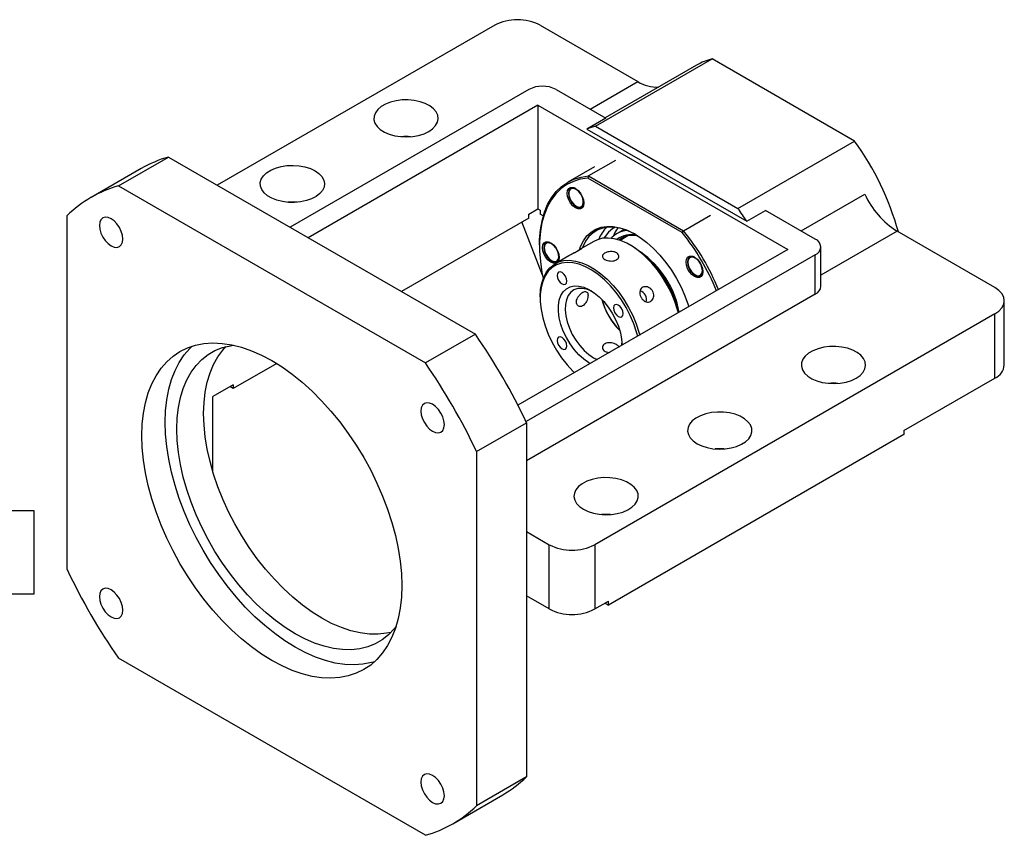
# Model space of a CAD drawing. Header units: millimetres. Extents: x 10 to 329, y 4 to 204.
# Tile 4 of 4: x 191 to 293, y 111 to 196. Entities that reach past the tile are written whole.
import ezdxf

# ---------------------------------------------------------------- set-up
doc = ezdxf.new("R2010")
doc.units = ezdxf.units.MM

msp = doc.modelspace()

# ---------------------------------------------------------------- linework, layer by layer
at = {"color": 7, "linetype": 'Continuous', "lineweight": 25}
for p, q in [((240.3303, 195.2874), (211.5771, 178.6886)), ((245.0443, 195.2874), (255.1816, 189.4353)), ((250.7943, 184.8117), (262.8858, 191.792)), ((261.2652, 191.1453), (251.7932, 185.6772)), ((277.6431, 183.2728), (262.8858, 191.792)), ((243.8658, 188.6208), (219.119, 174.3347)), ((246.6942, 188.6208), (251.8461, 185.6467)), ((244.8086, 186.988), (221.0046, 173.2462)), ((244.8086, 186.988), (270.7359, 172.0205)), ((244.8086, 186.988), (244.8086, 176.2368)), ((251.8461, 185.6467), (249.8898, 184.5173)), ((250.7943, 184.8117), (265.5516, 176.2925)), ((249.8898, 184.5173), (266.4561, 174.9537)), ((265.5516, 176.2925), (277.6431, 183.2728)), ((201.3216, 178.6219), (206.507, 181.6154)), ((206.507, 181.6154), (238.3268, 163.2462)), ((252.8436, 181.2607), (250.0623, 179.6551)), ((203.6684, 180.4114), (198.483, 177.418)), ((250.6895, 180.6138), (247.9082, 179.0082)), ((250.0623, 179.6551), (249.9755, 179.4331)), ((250.0623, 179.6551), (259.9196, 173.9646)), ((259.7707, 173.7785), (249.9755, 179.4331)), ((201.3216, 178.6219), (233.1414, 160.2528)), ((248.0229, 177.8828), (248.0229, 177.8284)), ((248.1338, 178.2619), (248.2216, 178.3594)), ((243.8658, 175.6926), (244.8086, 176.2368)), ((243.8658, 175.2843), (243.8658, 175.6926)), ((244.8086, 176.2368), (245.0492, 176.0979)), ((245.3673, 175.506), (245.0443, 175.6925)), ((248.777, 176.5221), (248.8242, 176.4949)), ((259.9196, 173.9646), (262.7009, 175.5702)), ((266.4561, 174.9537), (268.4124, 176.0831)), ((273.5643, 173.109), (268.4124, 176.0831)), ((196.0183, 138.8151), (196.0183, 175.5594)), ((243.8658, 175.2843), (230.6699, 167.6665)), ((245.2831, 169.3713), (243.1605, 174.8771)), ((253.7522, 174.1068), (253.0233, 173.686)), ((259.7707, 173.7785), (259.9196, 173.9646)), ((292.1848, 168.0738), (282.0475, 173.926)), ((244.9736, 172.5221), (244.9736, 172.386)), ((245.7466, 172.7491), (245.8423, 172.7803)), ((250.6049, 172.8672), (249.1906, 172.0508)), ((252.5201, 173.2965), (252.4211, 173.1906)), ((254.1379, 173.4249), (253.3445, 172.9669)), ((270.7359, 172.0205), (242.7446, 155.8615)), ((245.4686, 172.2132), (245.4686, 172.1819)), ((245.4923, 171.9808), (245.4815, 172.1536)), ((254.4733, 172.4273), (254.3554, 172.4954)), ((274.1501, 168.2099), (274.1501, 172.2926)), ((273.5643, 171.4762), (243.5799, 154.1666)), ((246.2227, 170.8756), (246.2698, 170.8484)), ((248.0196, 171.3748), (246.5979, 170.554)), ((260.3562, 170.7629), (260.3562, 170.7085)), ((273.5643, 167.3935), (273.5643, 171.4762)), ((261.812, 169.4378), (261.8683, 169.5418)), ((261.1104, 169.4022), (261.1575, 169.375)), ((273.5643, 167.3935), (243.6301, 150.1129)), ((245.0443, 167.1202), (245.0443, 166.9841)), ((293.1611, 160.0447), (293.1611, 166.7132)), ((292.1848, 165.3525), (250.7012, 141.4045)), ((292.1848, 158.6841), (292.1848, 165.3525)), ((238.3268, 163.2462), (233.1414, 160.2528)), ((253.5055, 162.0736), (253.5246, 162.2985)), ((250.5833, 160.7925), (250.9589, 160.6034)), ((217.7311, 160.1971), (213.2245, 157.5954)), ((282.7567, 153.2413), (292.1848, 158.6841)), ((213.2245, 158.0037), (211.1032, 156.7791)), ((213.2245, 157.5954), (212.8709, 157.7996)), ((213.2245, 158.0037), (213.2245, 157.5954)), ((211.1032, 149.0223), (211.1032, 156.7791)), ((238.4447, 151.0672), (243.6301, 154.0607)), ((243.6301, 154.0607), (243.6301, 142.7652)), ((282.7567, 153.2413), (282.7567, 152.8331)), ((282.7567, 152.8331), (252.1154, 135.1442)), ((238.4447, 151.0672), (238.4447, 114.3228)), ((190.2786, 144.9499), (192.5566, 144.9499)), ((192.5566, 144.9499), (192.5566, 136.2833)), ((243.6301, 142.7652), (243.6301, 136.0968)), ((243.6301, 142.7652), (245.9871, 141.4045)), ((245.9871, 134.7361), (245.9871, 141.4045)), ((250.7012, 141.4045), (250.7012, 134.7361)), ((192.5566, 136.2833), (189.1385, 136.2833)), ((243.6301, 136.0968), (243.6301, 117.3163)), ((245.9871, 134.7361), (243.6301, 136.0968)), ((250.7012, 134.7361), (252.1154, 135.5525)), ((251.7618, 135.3484), (252.1154, 135.1442)), ((252.1154, 135.1442), (252.1154, 135.5525)), ((233.1414, 111.2603), (201.3216, 129.6295)), ((243.6301, 117.3163), (238.4447, 114.3228)), ((235.9799, 112.4643), (241.1654, 115.4578))]:
    msp.add_line(p, q, dxfattribs=at)
at = {"color": 8, "linetype": 'Continuous', "lineweight": 25}
for p, q in [((250.2324, 186.5782), (255.1816, 189.4353)), ((272.0899, 173.9602), (278.6893, 177.7699)), ((282.0475, 173.926), (274.1501, 169.3669))]:
    msp.add_line(p, q, dxfattribs=at)
at = {"color": 7, "linetype": 'Continuous', "lineweight": 25, "flags": 128}
for points in [[(233.4949, 184.2659), (233.8984, 184.548), (234.2021, 184.8691), (234.395, 185.2176), (234.4703, 185.5808), (234.4251, 185.9457), (234.2611, 186.2991), (233.9842, 186.6281), (233.6044, 186.921), (233.1355, 187.1671), (232.5944, 187.3575), (232.0006, 187.4853), (231.3757, 187.546), (230.7422, 187.5373), (230.1229, 187.4595), (229.5404, 187.3155), (229.0156, 187.1105), (228.5675, 186.8518), (228.2123, 186.5488), (227.9628, 186.2125), (227.8281, 185.8551), (227.813, 185.4893), (227.9181, 185.1286), (228.1396, 184.7858), (228.4694, 184.4734), (228.8957, 184.2027), (229.403, 183.9835), (229.973, 183.8236), (230.5851, 183.729), (231.2172, 183.7029), (231.8464, 183.7463), (232.4501, 183.8577), (233.0062, 184.033), (233.4949, 184.2659)], [(221.7098, 180.1839), (222.1133, 179.9018), (222.417, 179.5807), (222.6099, 179.2322), (222.6852, 178.869), (222.64, 178.5041), (222.4759, 178.1507), (222.199, 177.8217), (221.8193, 177.5288), (221.3504, 177.2827), (220.8093, 177.0923), (220.2155, 176.9645), (219.5906, 176.9038), (218.957, 176.9125), (218.3378, 176.9903), (217.7553, 177.1343), (217.2305, 177.3393), (216.7824, 177.598), (216.4272, 177.901), (216.1777, 178.2373), (216.043, 178.5948), (216.0279, 178.9605), (216.133, 179.3212), (216.3545, 179.664), (216.6843, 179.9764), (217.1106, 180.2471), (217.6179, 180.4663), (218.1879, 180.6262), (218.8, 180.7209), (219.4321, 180.747), (220.0613, 180.7035), (220.6649, 180.5921), (221.2211, 180.4168), (221.7098, 180.1839)], [(244.9736, 172.5221), (244.9842, 173.0471), (245.0686, 174.0562), (245.2366, 175.0035), (245.4869, 175.8812), (245.8174, 176.6818), (246.2252, 177.3985), (246.7069, 178.0253), (247.2585, 178.557), (247.8752, 178.989), (248.552, 179.3178), (249.2831, 179.5404), (250.0623, 179.6551)], [(249.9755, 179.4331), (249.2092, 179.3166), (248.4904, 179.094), (247.825, 178.7674), (247.2188, 178.3393), (246.6767, 177.8135), (246.2033, 177.1942), (245.8026, 176.4868), (245.4779, 175.697), (245.232, 174.8316), (245.0669, 173.8978), (244.984, 172.9034), (244.984, 171.8567), (245.0669, 170.7666), (245.232, 169.6422), (245.3574, 169.0124)], [(247.8343, 177.8556), (247.877, 178.1422), (248.0009, 178.3514), (248.1938, 178.4628), (248.4369, 178.4655), (248.7064, 178.3592), (248.9759, 178.1544), (249.219, 177.871), (249.412, 177.5368), (249.5359, 177.1846), (249.5785, 176.8487), (249.5359, 176.5622), (249.412, 176.3529), (249.219, 176.2415), (248.9759, 176.2388), (248.7064, 176.3451), (248.4369, 176.55), (248.1938, 176.8333), (248.0009, 177.1675), (247.877, 177.5198), (247.8343, 177.8556)], [(248.7427, 178.3374), (248.5804, 178.4036), (248.3388, 178.4207), (248.1447, 178.3265), (248.0192, 178.131), (247.9758, 177.8556)], [(247.9758, 177.8556), (248.0192, 177.5301), (248.1447, 177.1897), (248.3388, 176.8713), (248.5804, 176.6095), (248.8433, 176.4325), (249.0991, 176.3597), (249.3199, 176.3988), (249.482, 176.5457), (249.5676, 176.7843), (249.5778, 176.8908)], [(248.7772, 178.264), (248.5192, 178.3604), (248.2923, 178.3401), (248.124, 178.2056), (248.0344, 177.973), (248.0344, 177.6705), (248.124, 177.3346), (248.2923, 177.0057), (248.5192, 176.7235), (248.7772, 176.522), (249.0351, 176.4256), (249.262, 176.4459), (249.4303, 176.5804), (249.5199, 176.8129), (249.5199, 177.1154), (249.4303, 177.4514), (249.262, 177.7803), (249.0351, 178.0625), (248.7772, 178.264)], [(219.8204, 176.9179), (219.4321, 176.9364), (218.8851, 176.9179)], [(201.7787, 173.1079), (201.7373, 173.4946), (201.616, 173.9026), (201.4231, 174.3043), (201.1717, 174.6722), (200.879, 174.9812), (200.5648, 175.2104), (200.2506, 175.344), (199.9579, 175.3729), (199.7065, 175.2953), (199.5136, 175.1164), (199.3923, 174.8483), (199.3509, 174.5094), (199.3923, 174.1227), (199.5136, 173.7146), (199.7065, 173.313), (199.9579, 172.9451), (200.2506, 172.636), (200.5648, 172.4069), (200.879, 172.2733), (201.1717, 172.2443), (201.4231, 172.322), (201.616, 172.5009), (201.7373, 172.769), (201.7787, 173.1079)], [(249.1214, 172.0058), (249.2388, 172.3405), (249.5259, 172.9273), (249.888, 173.4263), (250.3202, 173.8305), (250.8162, 174.1342), (251.3692, 174.3331), (251.9713, 174.4245), (252.6142, 174.407), (253.2888, 174.2809), (253.9857, 174.048), (254.695, 173.7116), (255.4068, 173.2763), (256.1111, 172.7483), (256.7981, 172.1349), (257.458, 171.4449), (258.0816, 170.6879), (258.6602, 169.8745), (259.1856, 169.0161), (259.6505, 168.1248), (260.0483, 167.2131), (260.3735, 166.2938), (260.4393, 166.0764)], [(254.9333, 173.5767), (254.8163, 173.6415), (254.1209, 173.9714), (253.4378, 174.1997), (252.7764, 174.3233), (252.1461, 174.3405), (251.5557, 174.2509), (251.0136, 174.0559), (250.5273, 173.7582), (250.1036, 173.3619), (249.7486, 172.8727), (249.4672, 172.2974), (249.4249, 172.186)], [(252.1388, 173.8368), (251.7738, 173.384), (251.6627, 173.2023)], [(252.7958, 174.3212), (252.573, 174.1916), (252.1388, 173.8368)], [(245.28, 172.2092), (245.3227, 172.4957), (245.4466, 172.7049), (245.6395, 172.8164), (245.8826, 172.8191), (246.1521, 172.7128), (246.4216, 172.5079), (246.6647, 172.2245), (246.8577, 171.8903), (246.9815, 171.5381), (247.0242, 171.2022), (246.9815, 170.9157), (246.8577, 170.7065), (246.8517, 170.7006)], [(246.1884, 172.691), (246.0261, 172.7572), (245.7845, 172.7743), (245.5904, 172.68), (245.4649, 172.4846), (245.4214, 172.2091)], [(245.6895, 172.6703), (245.5393, 172.5092), (245.4715, 172.2562), (245.4943, 171.9417), (245.605, 171.6036), (245.7902, 171.2828), (246.0276, 171.0179), (246.2886, 170.8409), (246.5416, 170.7731), (246.7562, 170.8228), (246.9064, 170.9838), (246.9742, 171.2368), (246.9514, 171.5514), (246.8407, 171.8894), (246.6555, 172.2102), (246.418, 172.4751), (246.1571, 172.6521), (245.9041, 172.7199), (245.6895, 172.6703)], [(259.3717, 165.4601), (259.2854, 165.7797), (259.0019, 166.6393), (258.645, 167.4946), (258.2205, 168.3323), (257.735, 169.139), (257.1962, 169.9021), (256.6126, 170.6095), (255.9934, 171.2501), (255.3483, 171.8137), (254.6876, 172.2916), (254.0216, 172.676), (253.3608, 172.9611), (252.7158, 173.1422), (252.0965, 173.2166), (251.5129, 173.183), (250.9741, 173.042), (250.6049, 172.8672)], [(246.6727, 170.5972), (246.6647, 170.595), (246.4216, 170.5923), (246.1521, 170.6986), (245.8826, 170.9035), (245.6395, 171.1869), (245.4466, 171.5211), (245.3227, 171.8733), (245.28, 172.2092)], [(245.4214, 172.2091), (245.4649, 171.8836), (245.5904, 171.5432), (245.7845, 171.2248), (246.0261, 170.963), (246.289, 170.7861), (246.5447, 170.7132), (246.7656, 170.7523), (246.9276, 170.8992), (247.0133, 171.1379), (247.0235, 171.2444)], [(245.0443, 167.1202), (245.0861, 167.8636), (245.2109, 168.547), (245.4167, 169.1596), (245.7003, 169.6918), (246.0572, 170.1351), (246.4817, 170.4826), (246.9672, 170.7288), (247.506, 170.8698), (248.0896, 170.9034), (248.7088, 170.8291), (249.3539, 170.6479), (250.0146, 170.3629), (250.6806, 169.9784), (251.3414, 169.5006), (251.9864, 168.9369), (252.6057, 168.2964), (253.1893, 167.5889), (253.7281, 166.8258), (254.2136, 166.0191), (254.6381, 165.1815), (254.9949, 164.3261), (255.2785, 163.4666), (255.3647, 163.1469)], [(255.1538, 163.0252), (255.0363, 163.463), (254.748, 164.3208), (254.3855, 165.1731), (253.9547, 166.006), (253.4628, 166.8058), (252.9179, 167.5594), (252.3288, 168.2544), (251.7052, 168.8794), (251.0574, 169.4241), (250.396, 169.8796), (249.7319, 170.2384), (249.0759, 170.4946), (248.4389, 170.644), (247.8313, 170.6842), (247.2631, 170.6144), (246.7436, 170.4359), (246.2813, 170.1516), (245.8839, 169.7661), (245.5578, 169.2858), (245.3085, 168.7185), (245.1399, 168.0736), (245.055, 167.3616), (245.055, 166.5943), (245.1399, 165.7843), (245.3085, 164.9448), (245.5578, 164.0896), (245.8839, 163.2328), (246.2813, 162.3885), (246.7436, 161.5704), (247.2631, 160.7921), (247.8313, 160.0663), (248.4389, 159.405), (248.6034, 159.2437)], [(260.1677, 170.7357), (260.2104, 171.0223), (260.3342, 171.2315), (260.5272, 171.3429), (260.7703, 171.3456), (261.0398, 171.2393), (261.3093, 171.0345), (261.5524, 170.7511), (261.7453, 170.4169), (261.8692, 170.0647), (261.9119, 169.7288), (261.8692, 169.4423), (261.7453, 169.233), (261.5524, 169.1216), (261.3093, 169.1189), (261.0398, 169.2252), (260.7703, 169.4301), (260.5272, 169.7135), (260.3342, 170.0476), (260.2104, 170.3999), (260.1677, 170.7357)], [(261.076, 171.2176), (260.9138, 171.2838), (260.6722, 171.3009), (260.4781, 171.2066), (260.3525, 171.0111), (260.3091, 170.7357)], [(260.3091, 170.7357), (260.3525, 170.4102), (260.4781, 170.0698), (260.6722, 169.7514), (260.9138, 169.4896), (261.1767, 169.3126), (261.4324, 169.2398), (261.6532, 169.2789), (261.8153, 169.4258), (261.9009, 169.6645), (261.9111, 169.7709)], [(261.8647, 169.8377), (261.8192, 170.1618), (261.6883, 170.4994), (261.4876, 170.8097), (261.2415, 171.0552), (260.9795, 171.2065), (260.7334, 171.2451), (260.5327, 171.1665), (260.4017, 170.9802), (260.3562, 170.7085), (260.4017, 170.3844), (260.5327, 170.0468), (260.7334, 169.7365), (260.9795, 169.491), (261.2415, 169.3397), (261.4876, 169.3011), (261.6883, 169.3797), (261.8192, 169.566), (261.8647, 169.8377)], [(246.8063, 169.335), (246.8449, 169.0888), (246.9548, 168.8355), (247.1192, 168.6138), (247.3131, 168.4573), (247.507, 168.3899), (247.6714, 168.4218), (247.7813, 168.5482), (247.8199, 168.7499), (247.7813, 168.9961), (247.6714, 169.2494), (247.507, 169.4711), (247.3131, 169.6276), (247.1192, 169.6951), (246.9548, 169.6631), (246.8449, 169.5367), (246.8063, 169.335)], [(250.2277, 160.1813), (250.0969, 160.2599), (249.5697, 160.6382), (249.0596, 161.1032), (248.5799, 161.6431), (248.1428, 162.2438), (247.7598, 162.8897), (247.4408, 163.5641), (247.194, 164.2496), (247.0258, 164.9283), (246.9406, 165.5828), (246.9406, 166.196), (247.0258, 166.7522), (247.194, 167.2368), (247.4408, 167.6373), (247.7598, 167.9434), (248.1428, 168.1471), (248.5799, 168.2431), (249.0596, 168.229), (249.5697, 168.1052), (250.0969, 167.8748), (250.6275, 167.5438), (251.1478, 167.1207), (251.6444, 166.6166), (252.1043, 166.0445), (252.5156, 165.4192), (252.8678, 164.7569), (253.1516, 164.0747), (253.3598, 163.3904), (253.4869, 162.7216), (253.5296, 162.0857), (253.5296, 162.0857)], [(250.4121, 167.6901), (250.3335, 167.729), (249.8409, 167.9158), (249.3698, 167.9956), (248.9335, 167.966), (248.5447, 167.8279), (248.2145, 167.5853), (247.9525, 167.2452), (247.7662, 166.8173), (247.6609, 166.314), (247.6397, 165.7497), (247.7032, 165.1406), (247.8495, 164.5044), (248.0745, 163.8592), (248.3716, 163.2237), (248.7324, 162.6162), (249.1464, 162.054), (249.6018, 161.5535), (250.0854, 161.1289), (250.5833, 160.7925)], [(292.1848, 165.3525), (292.5993, 165.6441), (292.9074, 165.9768), (293.097, 166.3377), (293.1611, 166.7132), (293.097, 167.0886), (292.9074, 167.4495), (292.5993, 167.7822), (292.1848, 168.0738)], [(252.6397, 165.9675), (252.6783, 165.7213), (252.7881, 165.468), (252.9525, 165.2463), (253.1464, 165.0898), (253.3404, 165.0223), (253.5048, 165.0543), (253.6146, 165.1807), (253.6532, 165.3824), (253.6146, 165.6286), (253.5048, 165.8819), (253.3404, 166.1036), (253.1464, 166.2601), (252.9525, 166.3275), (252.7881, 166.2956), (252.6783, 166.1692), (252.6397, 165.9675)], [(203.7611, 152.7174), (203.8026, 153.9139), (203.9269, 155.055), (204.1333, 156.1338), (204.4204, 157.1436), (204.7864, 158.0782), (205.2293, 158.9317), (205.7461, 159.699), (206.3337, 160.3753), (206.9885, 160.9565), (207.7065, 161.4389), (208.4831, 161.8196), (209.3138, 162.0962), (210.1932, 162.2671), (211.116, 162.3312), (212.0766, 162.288), (213.0689, 162.1379), (214.0869, 161.8818), (215.1242, 161.5212), (216.1746, 161.0584), (217.2315, 160.4962), (218.2883, 159.8382), (219.3387, 159.0882), (220.3761, 158.2511), (221.394, 157.3319), (222.3863, 156.3363), (223.3469, 155.2705), (224.2697, 154.1409), (225.1491, 152.9547), (225.9798, 151.719), (226.7565, 150.4416), (227.4744, 149.1302), (228.1292, 147.793), (228.7168, 146.4383), (229.2337, 145.0743), (229.6765, 143.7094), (230.0426, 142.3522), (230.3297, 141.011), (230.536, 139.6939), (230.6603, 138.4092), (230.7018, 137.1648), (230.6603, 135.9684), (230.536, 134.8272), (230.3297, 133.7484), (230.0426, 132.7386), (229.6765, 131.8041), (229.2337, 130.9505), (228.7168, 130.1832), (228.1292, 129.5069), (227.4744, 128.9258), (226.7565, 128.4433), (225.9798, 128.0626), (225.1491, 127.786), (224.2697, 127.6151), (223.3469, 127.5511), (222.3863, 127.5942), (221.394, 127.7443), (220.3761, 128.0005), (219.3387, 128.361), (218.2883, 128.8238), (217.2315, 129.386), (216.1746, 130.0441), (215.1242, 130.794), (214.0869, 131.6311), (213.0689, 132.5503), (212.0766, 133.5459), (211.116, 134.6118), (210.1932, 135.7413), (209.3138, 136.9276), (208.4831, 138.1632), (207.7065, 139.4407), (206.9885, 140.752), (206.3337, 142.0892), (205.7461, 143.444), (205.2293, 144.808), (204.7864, 146.1728), (204.4204, 147.53), (204.1333, 148.8713), (203.9269, 150.1883), (203.8026, 151.473), (203.7611, 152.7174)], [(246.8063, 162.5989), (246.8449, 162.3527), (246.9548, 162.0994), (247.1192, 161.8776), (247.3131, 161.7212), (247.507, 161.6537), (247.6714, 161.6857), (247.7813, 161.8121), (247.8199, 162.0138), (247.7813, 162.26), (247.6714, 162.5133), (247.507, 162.735), (247.3131, 162.8915), (247.1192, 162.9589), (246.9548, 162.927), (246.8449, 162.8006), (246.8063, 162.5989)], [(206.1652, 154.1053), (206.2068, 155.3018), (206.3311, 156.4429), (206.5374, 157.5217), (206.8245, 158.5315), (207.1906, 159.466), (207.6334, 160.3196), (208.1502, 161.0869), (208.7378, 161.7632), (208.9855, 162.0014)], [(230.1026, 132.9227), (229.8964, 132.6644), (229.3077, 132.0522), (228.653, 131.5376), (227.9367, 131.1239), (227.1637, 130.8141), (226.3393, 130.6103), (225.4691, 130.5139), (224.559, 130.5255), (223.6153, 130.6451), (222.6444, 130.8718), (221.653, 131.2041), (220.6478, 131.6397), (219.6356, 132.1756), (218.6235, 132.8083), (217.6183, 133.5333), (216.6268, 134.3457), (215.6559, 135.2399), (214.7122, 136.2099), (213.8022, 137.2491), (212.9319, 138.3502), (212.1075, 139.5059), (211.3345, 140.7082), (210.6182, 141.9488), (209.9635, 143.2194), (209.3749, 144.5113), (208.8563, 145.8155), (208.4114, 147.1233), (208.0432, 148.4256), (207.7541, 149.7136), (207.5463, 150.9785), (207.421, 152.2116), (207.3791, 153.4046), (207.421, 154.5492), (207.5463, 155.6376), (207.7541, 156.6625), (208.0432, 157.6168), (208.4114, 158.4939), (208.8563, 159.288), (209.3749, 159.9936), (209.9635, 160.6058), (210.6182, 161.1205), (211.3345, 161.5341), (212.1075, 161.8439), (212.9319, 162.0477), (213.2604, 162.0974)], [(210.1604, 155.0102), (210.2023, 156.1548), (210.3276, 157.2432), (210.5354, 158.2681), (210.8245, 159.2224), (211.1927, 160.0995), (211.6376, 160.8936), (212.1562, 161.5992), (212.4726, 161.9488)], [(277.8069, 158.6851), (278.2104, 158.9672), (278.5141, 159.2883), (278.7071, 159.6368), (278.7823, 160), (278.7371, 160.3649), (278.5731, 160.7183), (278.2962, 161.0474), (277.9164, 161.3402), (277.4475, 161.5863), (276.9064, 161.7767), (276.3126, 161.9045), (275.6877, 161.9652), (275.0542, 161.9565), (274.435, 161.8787), (273.8524, 161.7347), (273.3276, 161.5297), (272.8795, 161.271), (272.5243, 160.968), (272.2749, 160.6317), (272.1402, 160.2743), (272.1251, 159.9085), (272.2302, 159.5478), (272.4516, 159.205), (272.7814, 158.8926), (273.2077, 158.6219), (273.715, 158.4027), (274.285, 158.2429), (274.8972, 158.1482), (275.5292, 158.1221), (276.1585, 158.1655), (276.7621, 158.2769), (277.3183, 158.4522), (277.8069, 158.6851)], [(235.112, 153.865), (235.0706, 154.2516), (234.9494, 154.6597), (234.7565, 155.0614), (234.5051, 155.4293), (234.2123, 155.7383), (233.8981, 155.9674), (233.584, 156.101), (233.2912, 156.13), (233.0398, 156.0524), (232.8469, 155.8734), (232.7256, 155.6054), (232.6843, 155.2665), (232.7256, 154.8798), (232.8469, 154.4717), (233.0398, 154.07), (233.2912, 153.7022), (233.584, 153.3931), (233.8981, 153.164), (234.2123, 153.0304), (234.5051, 153.0014), (234.7565, 153.079), (234.9494, 153.258), (235.0706, 153.526), (235.112, 153.865)], [(261.3078, 151.8817), (261.7964, 151.6488), (262.3526, 151.4735), (262.9563, 151.3621), (263.5855, 151.3187), (264.2176, 151.3448), (264.8297, 151.4395), (265.3997, 151.5993), (265.907, 151.8185), (266.3333, 152.0892), (266.6631, 152.4016), (266.8846, 152.7444), (266.9896, 153.1051), (266.9746, 153.4709), (266.8399, 153.8283), (266.5904, 154.1646), (266.2352, 154.4676), (265.7871, 154.7263), (265.2623, 154.9313), (264.6798, 155.0753), (264.0605, 155.1531), (263.427, 155.1618), (262.8021, 155.1011), (262.2083, 154.9733), (261.6672, 154.7829), (261.1983, 154.5368), (260.8185, 154.244), (260.5416, 153.9149), (260.3776, 153.5615), (260.3324, 153.1966), (260.4076, 152.8334), (260.6006, 152.4849), (260.9043, 152.1638), (261.3078, 151.8817)], [(229.58, 132.3148), (229.1206, 132.2159), (228.2504, 132.1195), (227.3403, 132.1311), (226.3966, 132.2507), (225.4257, 132.4774), (224.4343, 132.8097), (223.429, 133.2453), (222.4169, 133.7812), (221.4048, 134.4139), (220.3996, 135.1389), (219.4081, 135.9513), (218.4372, 136.8455), (217.4935, 137.8155), (216.5834, 138.8547), (215.7132, 139.9558), (214.8888, 141.1115), (214.1158, 142.3138), (213.3995, 143.5544), (212.7448, 144.825), (212.1562, 146.1169), (211.6376, 147.4211), (211.1927, 148.7289), (210.8245, 150.0312), (210.5354, 151.3192), (210.3276, 152.5841), (210.2023, 153.8172), (210.1604, 155.0102)], [(227.8816, 129.2687), (227.5533, 129.1739), (226.6739, 129.003), (225.751, 128.939), (224.7905, 128.9821), (223.7982, 129.1322), (222.7802, 129.3884), (221.7429, 129.7489), (220.6925, 130.2117), (219.6356, 130.7739), (218.5787, 131.432), (217.5284, 132.1819), (216.491, 133.019), (215.473, 133.9382), (214.4807, 134.9338), (213.5202, 135.9997), (212.5974, 137.1292), (211.7179, 138.3155), (210.8873, 139.5511), (210.1106, 140.8286), (209.3927, 142.1399), (208.7378, 143.4771), (208.1502, 144.8319), (207.6334, 146.1959), (207.1906, 147.5607), (206.8245, 148.9179), (206.5374, 150.2592), (206.3311, 151.5762), (206.2068, 152.8609), (206.1652, 154.1053)], [(264.1324, 151.3372), (263.7441, 151.3556), (263.1972, 151.3372)], [(249.5227, 145.0783), (250.0113, 144.8454), (250.5675, 144.6701), (251.1711, 144.5587), (251.8004, 144.5153), (252.4325, 144.5414), (253.0446, 144.6361), (253.6146, 144.7959), (254.1219, 145.0151), (254.5482, 145.2858), (254.878, 145.5982), (255.0994, 145.941), (255.2045, 146.3017), (255.1894, 146.6675), (255.0547, 147.0249), (254.8053, 147.3612), (254.4501, 147.6642), (254.002, 147.9229), (253.4772, 148.1279), (252.8946, 148.2719), (252.2754, 148.3497), (251.6419, 148.3584), (251.017, 148.2977), (250.4232, 148.1699), (249.8821, 147.9795), (249.4132, 147.7334), (249.0334, 147.4406), (248.7565, 147.1115), (248.5925, 146.7581), (248.5473, 146.3932), (248.6225, 146.03), (248.8155, 145.6815), (249.1192, 145.3604), (249.5227, 145.0783)], [(252.3473, 144.5338), (251.959, 144.5522), (251.4121, 144.5338)], [(201.7787, 134.6158), (201.7373, 135.0025), (201.616, 135.4105), (201.4231, 135.8122), (201.1717, 136.1801), (200.879, 136.4891), (200.5648, 136.7183), (200.2506, 136.8519), (199.9579, 136.8808), (199.7065, 136.8032), (199.5136, 136.6243), (199.3923, 136.3562), (199.3509, 136.0173), (199.3923, 135.6306), (199.5136, 135.2225), (199.7065, 134.8209), (199.9579, 134.453), (200.2506, 134.1439), (200.5648, 133.9148), (200.879, 133.7812), (201.1717, 133.7522), (201.4231, 133.8299), (201.616, 134.0088), (201.7373, 134.2769), (201.7787, 134.6158)], [(235.112, 115.3729), (235.0706, 115.7595), (234.9494, 116.1676), (234.7565, 116.5693), (234.5051, 116.9372), (234.2123, 117.2462), (233.8981, 117.4753), (233.584, 117.6089), (233.2912, 117.6379), (233.0398, 117.5603), (232.8469, 117.3813), (232.7256, 117.1133), (232.6843, 116.7744), (232.7256, 116.3877), (232.8469, 115.9796), (233.0398, 115.5779), (233.2912, 115.21), (233.584, 114.901), (233.8981, 114.6719), (234.2123, 114.5383), (234.5051, 114.5093), (234.7565, 114.5869), (234.9494, 114.7659), (235.0706, 115.0339), (235.112, 115.3729)]]:
    msp.add_lwpolyline(points, dxfattribs=at)
at = {"color": 7, "linetype": 'Continuous', "lineweight": 25}
for centre, radius, start, end in [((242.6873, 190.7384), 5.1234, 62.609632, 117.390343), ((264.3192, 185.8455), 6.1168, 103.552785, 119.952847), ((245.28, 185.8914), 3.074, 62.609606, 117.390374), ((257.1463, 192.5319), 3.6672, 237.606071, 272.744194), ((252.2783, 178.7145), 6.2751, 103.679694, 112.37331), ((231.1379, 177.9949), 5.7455, 85.331533, 94.668591), ((253.2681, 165.7376), 30.0271, 15.675187, 35.730895), ((210.0203, 169.3841), 12.7259, 106.026108, 119.942459), ((204.8064, 166.4642), 12.6474, 105.994383, 134.016369), ((286.8424, 181.5039), 8.9675, 204.607134, 237.676844), ((261.6676, 175.6938), 16.6232, 178.607113, 180.004673), ((240.5722, 158.4396), 30.7033, 32.538147, 35.553491), ((254.24, 171.5799), 2.43, 94.630425, 135.056248), ((255.8335, 172.1672), 3.4488, 142.329889, 159.454934), ((241.1774, 158.7632), 23.8991, 22.068899, 38.923218), ((241.1342, 158.7379), 24.1815, 22.162795, 39.026966), ((254.6556, 171.0808), 2.4001, 77.778206, 126.600379), ((273.2544, 172.2926), 0.8732, 290.783345, 69.216716), ((248.1925, 162.7606), 11.528, 13.615709, 56.987105), ((249.0049, 163.2836), 10.6175, 12.306191, 47.688431), ((248.4602, 162.9691), 11.2019, 17.998132, 41.996489), ((255.14, 166.8259), 0.9332, 345.725943, 73.774586), ((273.1492, 168.3097), 1.0059, 294.374642, 354.30523), ((258.1055, 168.5372), 6.8762, 194.347867, 225.646754), ((258.2538, 168.6228), 7.0276, 194.925304, 225.069319), ((185.1396, 126.4149), 64.6949, 25.297955, 34.702045), ((179.9542, 123.4214), 64.6949, 25.297955, 34.702045), ((291.4929, 160.2111), 1.6765, 294.374532, 354.305416), ((275.4499, 152.4141), 5.7455, 85.331533, 94.668591), ((248.3442, 145.9535), 5.1234, 242.609682, 297.390331), ((254.5087, 166.4608), 64.6949, 205.297955, 214.702045), ((248.3442, 139.2851), 5.1234, 242.609682, 297.390331), ((234.7985, 126.4649), 12.7158, 300.046521, 313.99012), ((229.6565, 123.4181), 12.6474, 285.994383, 314.016369)]:
    msp.add_arc(centre, radius, start, end, dxfattribs=at)
at = {"color": 8, "linetype": 'Continuous', "lineweight": 25}
for centre, radius, start, end in [((254.2864, 171.8738), 3.3944, 133.859929, 158.974584), ((254.4985, 171.0553), 2.5081, 77.016846, 126.459999), ((249.8251, 163.7304), 9.8019, 10.47868, 55.091597)]:
    msp.add_arc(centre, radius, start, end, dxfattribs=at)
at = {"color": 7, "linetype": 'Continuous', "lineweight": 25}
for points, knots in [([(248.1338, 178.2619), (248.1614, 178.2909), (248.2347, 178.368), (248.327, 178.4262), (248.3987, 178.4261), (248.3996, 178.4261)], [0, 0, 0, 0, 0.37401685, 0.99260507, 1, 1, 1, 1]), ([(248.4344, 178.4183), (248.3626, 178.4066), (248.2435, 178.3872), (248.165, 178.2976), (248.1338, 178.2619)], [0, 0, 0, 0, 0.60228314, 1, 1, 1, 1]), ([(246.0605, 172.751), (246.0133, 172.7613), (245.9245, 172.7807), (245.8061, 172.7692), (245.7049, 172.7325), (245.6187, 172.6686), (245.5506, 172.5794), (245.4853, 172.4395), (245.4776, 172.3018), (245.4726, 172.2129)], [0, 0, 0, 0, 0.14298461, 0.26869099, 0.39439707, 0.52010373, 0.64580981, 0.77151608, 1, 1, 1, 1]), ([(249.041, 171.9108), (248.9699, 171.871), (248.8277, 171.7913), (248.5726, 171.661), (248.3271, 171.5377), (248.129, 171.4366), (248.0511, 171.3916), (248.0202, 171.3738)], [0, 0, 0, 0, 0.21403487, 0.42803986, 0.64287423, 0.85825868, 1, 1, 1, 1]), ([(248.6187, 171.6852), (248.6834, 171.7274), (248.827, 171.8212), (249.0293, 171.9535), (249.2009, 172.0588), (249.3099, 172.1154), (249.3442, 172.1192), (249.2969, 172.073), (249.187, 171.997), (249.0826, 171.9354), (249.041, 171.9108)], [0, 0, 0, 0, 0.109920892, 0.24390493, 0.377591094, 0.510560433, 0.643505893, 0.777154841, 0.911148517, 1, 1, 1, 1]), ([(251.7501, 170.9923), (251.6893, 171.0341), (251.5678, 171.1177), (251.4913, 171.2683), (251.5062, 171.4212), (251.6176, 171.5665), (251.8112, 171.6899), (252.0648, 171.7782), (252.3502, 171.8196), (252.6366, 171.805), (252.8912, 171.7313), (253.0845, 171.6047), (253.1953, 171.4405), (253.212, 171.2595), (253.1318, 171.0862), (252.9636, 170.9447), (252.7271, 170.8526), (252.4488, 170.818), (252.16, 170.8414), (251.918, 170.9061), (251.798, 170.9677), (251.7501, 170.9923)], [0, 0, 0, 0, 0.05345476, 0.10690113, 0.1605615, 0.21436619, 0.2679368, 0.32126003, 0.37470788, 0.42845742, 0.48221734, 0.53568104, 0.58900453, 0.64255713, 0.69635783, 0.75003541, 0.80340968, 0.85677336, 0.91043475, 0.96423928, 1, 1, 1, 1]), ([(261.1704, 169.3788), (261.1963, 169.3606), (261.3107, 169.28), (261.5043, 169.2522), (261.6995, 169.2964), (261.7787, 169.3958), (261.812, 169.4378)], [0, 0, 0, 0, 0.09772051, 0.432739, 0.76074612, 1, 1, 1, 1]), ([(248.8038, 166.5691), (248.8116, 166.4949), (248.8274, 166.3466), (248.9477, 166.1881), (249.1195, 166.1037), (249.3252, 166.1113), (249.5324, 166.2131), (249.7164, 166.3954), (249.8629, 166.6363), (249.9633, 166.9087), (250.011, 167.1776), (250.0043, 167.4074), (249.945, 167.5739), (249.8347, 167.6641), (249.6771, 167.6705), (249.4837, 167.5943), (249.276, 167.4478), (249.078, 167.247), (248.9164, 167.0087), (248.8193, 166.7717), (248.8084, 166.6299), (248.8038, 166.5691)], [0, 0, 0, 0, 0.05293704, 0.10584825, 0.15942628, 0.21350263, 0.26683601, 0.31933897, 0.37221822, 0.42608586, 0.48003211, 0.53303957, 0.58555807, 0.63874816, 0.69277675, 0.74650542, 0.79922059, 0.85180851, 0.90532973, 0.95941116, 1, 1, 1, 1]), ([(256.4945, 166.6457), (256.4245, 166.6158), (256.2843, 166.556), (256.0444, 166.5822), (255.813, 166.6918), (255.6097, 166.879), (255.4573, 167.1193), (255.3722, 167.3853), (255.3646, 167.6484), (255.4384, 167.8816), (255.5882, 168.0592), (255.7981, 168.1617), (256.0437, 168.178), (256.2965, 168.1056), (256.5258, 167.95), (256.7027, 167.7276), (256.8062, 167.4639), (256.8266, 167.1884), (256.763, 166.9339), (256.6422, 166.7477), (256.5366, 166.6748), (256.4945, 166.6457)], [0, 0, 0, 0, 0.05346259, 0.10691772, 0.16058002, 0.21437972, 0.26795467, 0.32129537, 0.37475351, 0.42849928, 0.48225817, 0.53572899, 0.58906349, 0.64262249, 0.6964187, 0.75009531, 0.80348411, 0.85686331, 0.91052498, 0.96432506, 1, 1, 1, 1]), ([(252.9521, 162.16), (252.8788, 162.1964), (252.7322, 162.2691), (252.4527, 162.3356), (252.1651, 162.3533), (251.8953, 162.3086), (251.6782, 162.2011), (251.5373, 162.0437), (251.4852, 161.8573), (251.5288, 161.6682), (251.6655, 161.5051), (251.8785, 161.3969), (252.0917, 161.349), (252.2275, 161.3577), (252.2701, 161.3604)], [0, 0, 0, 0, 0.08684811, 0.17365483, 0.26155367, 0.35027119, 0.43777132, 0.52390606, 0.61066087, 0.69903507, 0.78753916, 0.87450305, 0.96066476, 1, 1, 1, 1]), ([(253.1894, 161.8485), (253.1909, 161.8751), (253.1951, 161.949), (253.1078, 162.0573), (252.9988, 162.1292), (252.9521, 162.16)], [0, 0, 0, 0, 0.24312167, 0.67549673, 1, 1, 1, 1])]:
    msp.add_open_spline(points, degree=3, knots=knots, dxfattribs=at)

doc.saveas('drawing.dxf')
